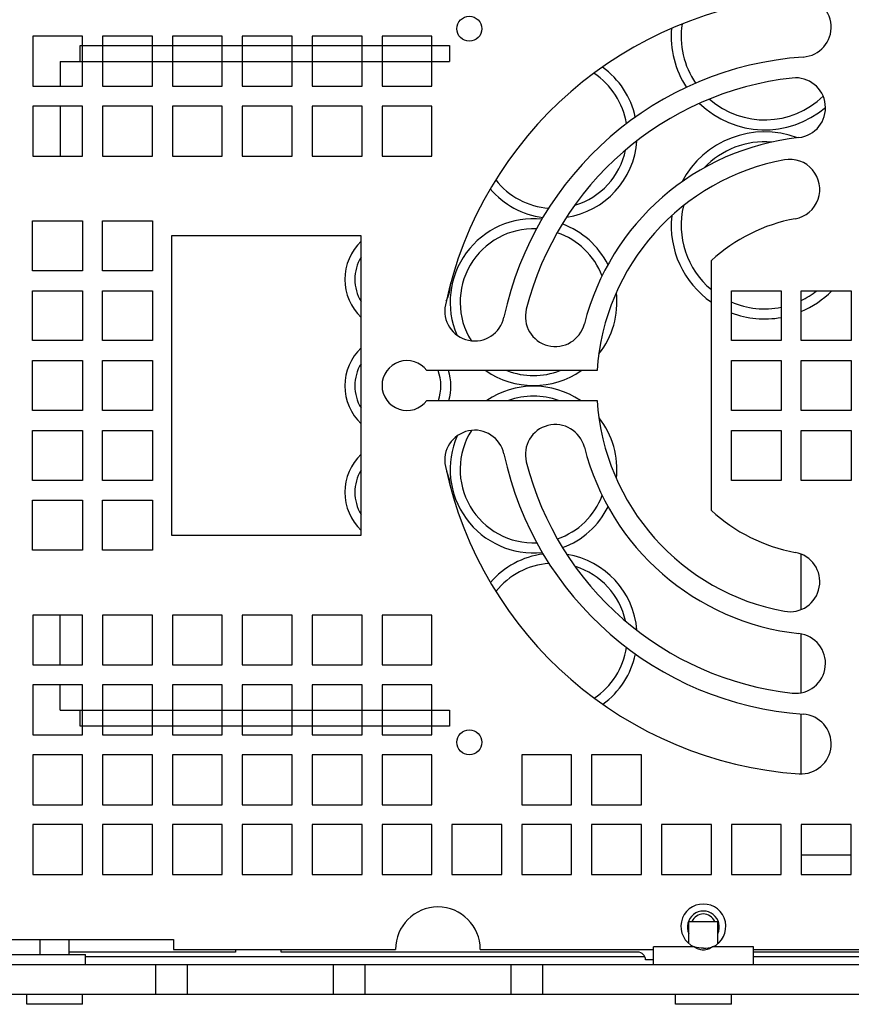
# Model space of a CAD drawing. Header units: millimetres. Extents: x 5 to 490, y 60 to 317.
# Tile 5 of 7: x 312 to 395, y 164 to 263. Entities that reach past the tile are written whole.
import ezdxf

# ---------------------------------------------------------------- set-up
doc = ezdxf.new("R2010")
doc.units = ezdxf.units.MM

msp = doc.modelspace()

# ---------------------------------------------------------------- linework, layer by layer
at = {"color": 7, "linetype": 'Continuous'}
for p, q in [((313.104, 261.42), (313.104, 256.42)), ((318.104, 261.42), (313.104, 261.42)), ((317.871, 258.903), (317.871, 260.503)), ((317.871, 260.503), (354.853, 260.503)), ((318.104, 256.42), (318.104, 261.42)), ((320.104, 261.42), (320.104, 256.42)), ((325.104, 261.42), (320.104, 261.42)), ((325.104, 256.42), (325.104, 261.42)), ((327.104, 261.42), (327.104, 256.42)), ((332.104, 261.42), (327.104, 261.42)), ((332.104, 256.42), (332.104, 261.42)), ((334.104, 261.42), (334.104, 256.42)), ((339.104, 261.42), (334.104, 261.42)), ((339.104, 256.42), (339.104, 261.42)), ((341.104, 261.42), (341.104, 256.42)), ((346.104, 261.42), (341.104, 261.42)), ((346.104, 256.42), (346.104, 261.42)), ((348.104, 261.42), (348.104, 256.42)), ((353.104, 261.42), (348.104, 261.42)), ((353.104, 256.42), (353.104, 261.42)), ((354.853, 260.503), (354.853, 258.903)), ((315.862, 258.903), (315.862, 256.42)), ((315.863, 258.903), (354.853, 258.903)), ((313.104, 256.42), (318.104, 256.42)), ((320.104, 256.42), (325.104, 256.42)), ((327.104, 256.42), (332.104, 256.42)), ((334.104, 256.42), (339.104, 256.42)), ((341.104, 256.42), (346.104, 256.42)), ((348.104, 256.42), (353.104, 256.42)), ((313.104, 254.42), (313.104, 249.42)), ((318.104, 254.42), (313.104, 254.42)), ((315.862, 254.42), (315.862, 249.42)), ((318.104, 249.42), (318.104, 254.42)), ((320.104, 254.42), (320.104, 249.42)), ((325.104, 254.42), (320.104, 254.42)), ((325.104, 249.42), (325.104, 254.42)), ((327.104, 254.42), (327.104, 249.42)), ((332.104, 254.42), (327.104, 254.42)), ((332.104, 249.42), (332.104, 254.42)), ((334.104, 254.42), (334.104, 249.42)), ((339.104, 254.42), (334.104, 254.42)), ((339.104, 249.42), (339.104, 254.42)), ((341.104, 254.42), (341.104, 249.42)), ((346.104, 254.42), (341.104, 254.42)), ((346.104, 249.42), (346.104, 254.42)), ((348.104, 254.42), (348.104, 249.42)), ((353.104, 254.42), (348.104, 254.42)), ((353.104, 249.42), (353.104, 254.42)), ((313.104, 249.42), (318.104, 249.42)), ((320.104, 249.42), (325.104, 249.42)), ((327.104, 249.42), (332.104, 249.42)), ((334.104, 249.42), (339.104, 249.42)), ((341.104, 249.42), (346.104, 249.42)), ((348.104, 249.42), (353.104, 249.42)), ((313.103, 237.92), (313.103, 242.92)), ((313.103, 242.92), (318.103, 242.92)), ((318.103, 242.92), (318.103, 237.92)), ((320.103, 237.92), (320.103, 242.92)), ((320.103, 242.92), (325.103, 242.92)), ((325.103, 242.92), (325.103, 237.92)), ((327.004, 241.42), (327.004, 211.42)), ((346.004, 241.42), (327.004, 241.42)), ((346.004, 211.42), (346.004, 241.42)), ((381.104, 213.899), (381.104, 238.94)), ((318.103, 237.92), (313.103, 237.92)), ((325.103, 237.92), (320.103, 237.92)), ((313.103, 230.92), (313.103, 235.92)), ((313.103, 235.92), (318.103, 235.92)), ((318.103, 235.92), (318.103, 230.92)), ((320.103, 230.92), (320.103, 235.92)), ((320.103, 235.92), (325.103, 235.92)), ((325.103, 235.92), (325.103, 230.92)), ((383.104, 230.92), (383.104, 235.92)), ((383.104, 235.92), (388.104, 235.92)), ((388.104, 235.92), (388.104, 230.92)), ((390.104, 235.92), (395.104, 235.92)), ((390.104, 230.92), (390.104, 235.92)), ((395.104, 235.92), (395.104, 230.92)), ((318.103, 230.92), (313.103, 230.92)), ((325.103, 230.92), (320.103, 230.92)), ((388.104, 230.92), (383.104, 230.92)), ((395.104, 230.92), (390.104, 230.92)), ((313.103, 223.92), (313.103, 228.92)), ((313.103, 228.92), (318.103, 228.92)), ((318.103, 228.92), (318.103, 223.92)), ((320.103, 223.92), (320.103, 228.92)), ((320.103, 228.92), (325.103, 228.92)), ((325.103, 228.92), (325.103, 223.92)), ((383.104, 228.92), (388.104, 228.92)), ((383.104, 223.92), (383.104, 228.92)), ((388.104, 228.92), (388.104, 223.92)), ((390.104, 228.92), (395.104, 228.92)), ((390.104, 223.92), (390.104, 228.92)), ((395.104, 228.92), (395.104, 223.92)), ((369.653, 227.92), (352.604, 227.92)), ((352.604, 224.92), (369.653, 224.92)), ((318.103, 223.92), (313.103, 223.92)), ((325.103, 223.92), (320.103, 223.92)), ((388.104, 223.92), (383.104, 223.92)), ((395.104, 223.92), (390.104, 223.92)), ((313.103, 216.92), (313.103, 221.92)), ((313.103, 221.92), (318.103, 221.92)), ((318.103, 221.92), (318.103, 216.92)), ((320.103, 216.92), (320.103, 221.92)), ((320.103, 221.92), (325.103, 221.92)), ((325.103, 221.92), (325.103, 216.92)), ((383.104, 221.92), (388.104, 221.92)), ((383.104, 216.92), (383.104, 221.92)), ((388.104, 221.92), (388.104, 216.92)), ((390.104, 221.92), (395.104, 221.92)), ((390.104, 216.92), (390.104, 221.92)), ((395.104, 221.92), (395.104, 216.92)), ((318.103, 216.92), (313.103, 216.92)), ((325.103, 216.92), (320.103, 216.92)), ((388.104, 216.92), (383.104, 216.92)), ((395.104, 216.92), (390.104, 216.92)), ((313.103, 209.92), (313.103, 214.92)), ((313.103, 214.92), (318.103, 214.92)), ((318.103, 214.92), (318.103, 209.92)), ((320.103, 209.92), (320.103, 214.92)), ((320.103, 214.92), (325.103, 214.92)), ((325.103, 214.92), (325.103, 209.92)), ((327.004, 211.42), (346.004, 211.42)), ((318.103, 209.92), (313.103, 209.92)), ((325.103, 209.92), (320.103, 209.92)), ((390.058, 209.547), (390.058, 203.962)), ((313.104, 203.42), (313.104, 198.42)), ((318.104, 203.42), (313.104, 203.42)), ((315.862, 198.42), (315.862, 203.42)), ((318.104, 198.42), (318.104, 203.42)), ((320.104, 203.42), (320.104, 198.42)), ((325.104, 203.42), (320.104, 203.42)), ((325.104, 198.42), (325.104, 203.42)), ((327.104, 203.42), (327.104, 198.42)), ((332.104, 203.42), (327.104, 203.42)), ((332.104, 198.42), (332.104, 203.42)), ((334.104, 203.42), (334.104, 198.42)), ((339.104, 203.42), (334.104, 203.42)), ((339.104, 198.42), (339.104, 203.42)), ((341.104, 203.42), (341.104, 198.42)), ((346.104, 203.42), (341.104, 203.42)), ((346.104, 198.42), (346.104, 203.42)), ((348.104, 203.42), (348.104, 198.42)), ((353.104, 203.42), (348.104, 203.42)), ((353.104, 198.42), (353.104, 203.42)), ((390.058, 201.538), (390.058, 195.634)), ((313.104, 198.42), (318.104, 198.42)), ((320.104, 198.42), (325.104, 198.42)), ((327.104, 198.42), (332.104, 198.42)), ((334.104, 198.42), (339.104, 198.42)), ((341.104, 198.42), (346.104, 198.42)), ((348.104, 198.42), (353.104, 198.42)), ((313.104, 196.42), (313.104, 191.42)), ((318.104, 196.42), (313.104, 196.42)), ((315.862, 193.879), (315.862, 196.42)), ((318.104, 191.42), (318.104, 196.42)), ((320.104, 196.42), (320.104, 191.42)), ((325.104, 196.42), (320.104, 196.42)), ((325.104, 191.42), (325.104, 196.42)), ((327.104, 196.42), (327.104, 191.42)), ((332.104, 196.42), (327.104, 196.42)), ((332.104, 191.42), (332.104, 196.42)), ((334.104, 196.42), (334.104, 191.42)), ((339.104, 196.42), (334.104, 196.42)), ((339.104, 191.42), (339.104, 196.42)), ((341.104, 196.42), (341.104, 191.42)), ((346.104, 196.42), (341.104, 196.42)), ((346.104, 191.42), (346.104, 196.42)), ((353.104, 196.42), (348.104, 196.42)), ((348.104, 196.42), (348.104, 191.42)), ((353.104, 191.42), (353.104, 196.42)), ((315.863, 193.879), (354.853, 193.879)), ((317.871, 192.278), (317.871, 193.879)), ((354.853, 193.879), (354.853, 192.278)), ((390.058, 193.524), (390.058, 187.514)), ((313.104, 191.42), (318.104, 191.42)), ((354.853, 192.278), (317.871, 192.278)), ((320.104, 191.42), (325.104, 191.42)), ((327.104, 191.42), (332.104, 191.42)), ((334.104, 191.42), (339.104, 191.42)), ((341.104, 191.42), (346.104, 191.42)), ((348.104, 191.42), (353.104, 191.42)), ((313.104, 189.42), (313.104, 184.42)), ((318.104, 189.42), (313.104, 189.42)), ((318.104, 184.42), (318.104, 189.42)), ((320.104, 189.42), (320.104, 184.42)), ((325.104, 189.42), (320.104, 189.42)), ((325.104, 184.42), (325.104, 189.42)), ((327.104, 189.42), (327.104, 184.42)), ((332.104, 189.42), (327.104, 189.42)), ((332.104, 184.42), (332.104, 189.42)), ((334.104, 189.42), (334.104, 184.42)), ((339.104, 189.42), (334.104, 189.42)), ((339.104, 184.42), (339.104, 189.42)), ((346.104, 189.42), (341.104, 189.42)), ((341.104, 189.42), (341.104, 184.42)), ((346.104, 184.42), (346.104, 189.42)), ((353.104, 189.42), (348.104, 189.42)), ((348.104, 189.42), (348.104, 184.42)), ((353.104, 184.42), (353.104, 189.42)), ((367.104, 189.42), (362.104, 189.42)), ((362.104, 189.42), (362.104, 184.42)), ((367.104, 184.42), (367.104, 189.42)), ((374.104, 189.42), (369.104, 189.42)), ((369.104, 189.42), (369.104, 184.42)), ((374.104, 184.42), (374.104, 189.42)), ((313.104, 184.42), (318.104, 184.42)), ((320.104, 184.42), (325.104, 184.42)), ((327.104, 184.42), (332.104, 184.42)), ((334.104, 184.42), (339.104, 184.42)), ((341.104, 184.42), (346.104, 184.42)), ((348.104, 184.42), (353.104, 184.42)), ((362.104, 184.42), (367.104, 184.42)), ((369.104, 184.42), (374.104, 184.42)), ((313.104, 182.42), (313.104, 177.42)), ((318.104, 182.42), (313.104, 182.42)), ((318.104, 177.42), (318.104, 182.42)), ((320.104, 182.42), (320.104, 177.42)), ((325.104, 182.42), (320.104, 182.42)), ((325.104, 177.42), (325.104, 182.42)), ((327.104, 182.42), (327.104, 177.42)), ((332.104, 182.42), (327.104, 182.42)), ((332.104, 177.42), (332.104, 182.42)), ((339.104, 182.42), (334.104, 182.42)), ((334.104, 182.42), (334.104, 177.42)), ((339.104, 177.42), (339.104, 182.42)), ((346.104, 182.42), (341.104, 182.42)), ((341.104, 182.42), (341.104, 177.42)), ((346.104, 177.42), (346.104, 182.42)), ((353.104, 182.42), (348.104, 182.42)), ((348.104, 182.42), (348.104, 177.42)), ((353.104, 177.42), (353.104, 182.42)), ((360.104, 182.42), (355.104, 182.42)), ((355.104, 182.42), (355.104, 177.42)), ((360.104, 177.42), (360.104, 182.42)), ((367.104, 182.42), (362.104, 182.42)), ((362.104, 182.42), (362.104, 177.42)), ((367.104, 177.42), (367.104, 182.42)), ((374.104, 182.42), (369.104, 182.42)), ((369.104, 182.42), (369.104, 177.42)), ((374.104, 177.42), (374.104, 182.42)), ((381.104, 182.42), (376.104, 182.42)), ((376.104, 182.42), (376.104, 177.42)), ((381.104, 177.42), (381.104, 182.42)), ((388.104, 182.42), (383.104, 182.42)), ((383.104, 182.42), (383.104, 177.42)), ((388.104, 177.42), (388.104, 182.42)), ((395.104, 182.42), (390.104, 182.42)), ((390.104, 182.42), (390.104, 177.42)), ((395.104, 177.42), (395.104, 182.42)), ((390.104, 179.4), (395.104, 179.396)), ((313.104, 177.42), (318.104, 177.42)), ((320.104, 177.42), (325.104, 177.42)), ((327.104, 177.42), (332.104, 177.42)), ((334.104, 177.42), (339.104, 177.42)), ((341.104, 177.42), (346.104, 177.42)), ((348.104, 177.42), (353.104, 177.42)), ((355.104, 177.42), (360.104, 177.42)), ((362.104, 177.42), (367.104, 177.42)), ((369.104, 177.42), (374.104, 177.42)), ((376.104, 177.42), (381.104, 177.42)), ((383.104, 177.42), (388.104, 177.42)), ((390.104, 177.42), (395.104, 177.42)), ((378.854, 172.72), (381.754, 172.72)), ((378.854, 170.502), (378.854, 172.72)), ((381.754, 170.503), (381.754, 172.72)), ((303.204, 170.92), (327.204, 170.92)), ((313.854, 169.42), (313.854, 170.92)), ((316.754, 169.42), (316.754, 170.92)), ((327.204, 170.92), (327.204, 169.92)), ((327.204, 169.92), (349.454, 169.92)), ((357.954, 169.92), (375.294, 169.92)), ((375.294, 169.92), (375.294, 170.17)), ((375.304, 168.42), (375.304, 170.17)), ((385.304, 170.17), (385.304, 168.42)), ((385.314, 169.92), (385.314, 170.17)), ((385.314, 169.92), (414.104, 169.92)), ((304.954, 169.42), (318.404, 169.42)), ((333.412, 169.647), (316.754, 169.647)), ((318.404, 168.42), (318.404, 169.42)), ((373.715, 169.647), (338.012, 169.645)), ((375.304, 168.86), (374.516, 168.86)), ((423.354, 169.647), (385.304, 169.647)), ((271.504, 168.42), (471.504, 168.42)), ((325.404, 168.42), (325.404, 165.42)), ((328.604, 165.42), (328.604, 168.42)), ((343.204, 168.42), (343.204, 165.42)), ((346.404, 165.42), (346.404, 168.42)), ((361.004, 168.42), (361.004, 165.42)), ((364.204, 165.42), (364.204, 168.42)), ((271.504, 165.42), (471.504, 165.42)), ((312.504, 164.42), (312.504, 165.42)), ((318.104, 164.42), (318.104, 165.42)), ((377.504, 164.42), (377.504, 165.42)), ((383.104, 164.42), (383.104, 165.42)), ((318.104, 164.42), (312.504, 164.42)), ((383.104, 164.42), (377.504, 164.42))]:
    msp.add_line(p, q, dxfattribs=at)
at = {"color": 9, "linetype": 'Continuous'}
for p, q in [((379.377, 170.17), (375.294, 170.17)), ((385.314, 170.17), (381.232, 170.17)), ((374.447, 169.17), (318.404, 169.17)), ((422.904, 169.17), (385.304, 169.17))]:
    msp.add_line(p, q, dxfattribs=at)
at = {"color": 7, "linetype": 'Continuous'}
for centre in [(356.854, 262.17), (356.854, 190.67)]:
    msp.add_circle(centre, 1.25, dxfattribs=at)
for centre, radius, start, end in [((392.604, 226.42), 39, 93.98374, 168.01626), ((390.103, 262.333), 3, 273.9838, 93.98375), ((386.454, 261.416), 9.375, 175.14634, 213.11552), ((392.604, 226.42), 33, 93.98373, 168.01627), ((365.318, 251.537), 8.355, 12.21041, 54.33416), ((392.604, 226.42), 31, 96.28712, 165.71288), ((389.538, 254.251), 3, 276.28715, 96.28713), ((386.454, 261.416), 9.375, 225.78697, 310.47645), ((386.454, 242.47), 9.375, 69.54538, 152.40621), ((365.318, 251.537), 8.355, 278.88142, 355.92628), ((392.604, 226.42), 25, 96.28712, 165.71288), ((392.604, 226.42), 23, 100.489, 176.26066), ((388.963, 246.085), 3, 280.48871, 100.48892), ((365.318, 251.537), 8.355, 220.39906, 262.47973), ((363.286, 234.773), 8.355, 84.25839, 203.1606), ((386.454, 242.47), 9.375, 174.07332, 235.19101), ((392.604, 226.42), 17, 100.48907, 132.56681), ((363.286, 234.773), 8.355, 26.73037, 69.79654), ((349.697, 237.059), 5.31, 134.09618, 225.90382), ((349.697, 237.059), 5.31, 335.97938, 356.14201), ((386.454, 242.47), 9.375, 292.92632, 315.63731), ((363.286, 234.773), 8.355, 321.62321, 6.55995), ((357.388, 233.894), 3, 168.01624, 348.01622), ((365.47, 233.329), 3, 165.71286, 345.71285), ((386.454, 242.47), 9.375, 249.055, 280.14124), ((349.697, 226.391), 5.31, 134.09618, 225.90382), ((350.604, 226.42), 2.5, 36.8699, 323.1301), ((349.697, 226.391), 5.31, 343.90594, 16.75047), ((363.286, 234.773), 8.355, 235.12165, 304.87835), ((363.286, 218.009), 8.355, 55.83345, 124.16655), ((392.604, 226.42), 23, 183.73934, 259.52239), ((363.286, 218.009), 8.355, 353.7558, 38.262), ((365.47, 219.51), 3, 14.28715, 194.28714), ((357.388, 218.945), 3, 11.98378, 191.98376), ((363.286, 218.009), 8.355, 156.16011, 275.95303), ((392.604, 226.42), 25, 194.28712, 263.71288), ((349.697, 215.723), 5.309, 134.11044, 225.88956), ((392.604, 226.42), 33, 191.98373, 266.01627), ((392.604, 226.42), 39, 191.98374, 266.01626), ((392.604, 226.42), 31, 194.28712, 263.71288), ((349.697, 215.723), 5.309, 4.65926, 23.0125), ((363.286, 218.009), 8.355, 290.40783, 333.50781), ((392.604, 226.42), 17, 227.43319, 259.52243), ((365.318, 201.245), 8.357, 97.29618, 139.38512), ((365.318, 201.245), 8.357, 4.47496, 80.83455), ((388.967, 206.753), 3, 259.52237, 79.52213), ((389.538, 198.588), 3, 263.71287, 83.71285), ((365.318, 201.245), 8.357, 306.00919, 348.13759), ((390.103, 190.507), 3, 266.01625, 86.0162), ((353.704, 169.92), 4.25, 0, 180), ((380.304, 172.22), 2.25, 294.34065, 245.65935), ((380.304, 172.162), 1.6, 335.20503, 204.77279), ((380.304, 172.22), 1.25, 23.58223, 156.41839), ((334.212, 169.645), 0.8, 159.90211, 179.8854), ((337.215, 169.649), 0.796, 359.79252, 19.92), ((373.715, 168.846), 0.801, 0.9813, 89.99989)]:
    msp.add_arc(centre, radius, start, end, dxfattribs=at)
at = {"color": 9, "linetype": 'Continuous'}
for centre, radius, start, end in [((386.454, 261.416), 8.375, 171.58878, 214.21219), ((365.318, 251.537), 7.355, 8.67455, 57.0088), ((386.454, 261.416), 8.375, 228.71118, 314.26561), ((386.454, 242.47), 8.375, 85.30735, 136.59163), ((365.318, 251.537), 7.355, 286.71032, 348.05386), ((365.318, 251.537), 7.355, 217.77951, 266.09585), ((386.454, 242.47), 8.375, 166.41747, 230.28327), ((363.286, 234.773), 7.355, 87.62939, 211.61574), ((363.286, 234.773), 7.355, 20.88251, 71.16986), ((349.697, 237.059), 4.31, 149.06008, 210.94732), ((386.454, 242.47), 8.375, 295.84892, 308.51598), ((386.454, 242.47), 8.375, 246.40557, 281.36074), ((349.697, 226.391), 4.31, 149.06008, 210.94732), ((349.697, 226.391), 4.31, 340.03211, 20.78892), ((363.286, 234.773), 7.355, 248.74591, 291.22055), ((363.286, 218.009), 7.355, 70.07312, 109.95978), ((363.286, 218.009), 7.355, 147.80144, 272.61148), ((349.697, 215.723), 4.309, 149.09179, 210.91546), ((363.286, 218.009), 7.355, 289.06163, 339.39092), ((365.318, 201.245), 7.357, 93.6378, 141.95793), ((365.318, 201.245), 7.357, 12.48636, 72.86343), ((365.318, 201.245), 7.357, 303.39322, 351.73473)]:
    msp.add_arc(centre, radius, start, end, dxfattribs=at)
at = {"color": 7, "linetype": 'Continuous'}
for points in [[(380.304, 170.031), (379.992, 170.031), (379.675, 170.076), (379.377, 170.17)], [(380.304, 170.031), (380.617, 170.031), (380.933, 170.076), (381.232, 170.17)]]:
    msp.add_open_spline(points, degree=3, dxfattribs=at)
msp.add_open_spline([(381.232, 170.17), (381.098, 170.072), (380.803, 169.908), (380.304, 169.817), (379.805, 169.908), (379.511, 170.072), (379.377, 170.17)], degree=3, knots=[0, 0, 0, 0, 0.25009, 0.500089, 0.750002, 1, 1, 1, 1], dxfattribs=at)

doc.saveas('drawing.dxf')
